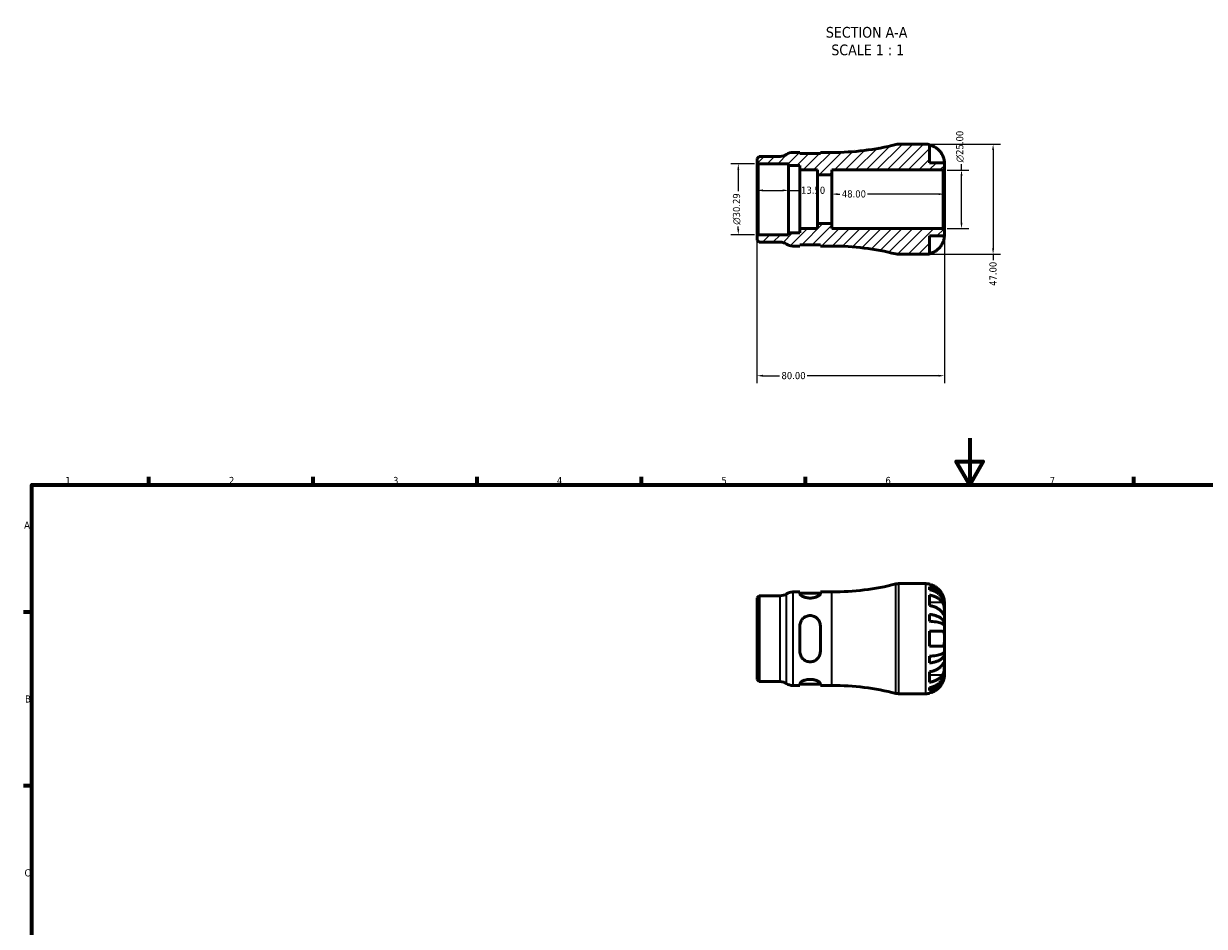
# Model space of a CAD drawing. Header units: millimetres. Extents: x 0 to 903, y 0 to 771.
# Tile 3 of 5: x 17 to 521, y 386 to 771. Entities that reach past the tile are written whole.
import ezdxf

# ---------------------------------------------------------------- set-up
doc = ezdxf.new("R2010")
doc.units = ezdxf.units.MM
for name, color, linetype, lineweight in [('Border (ANSI)', 7, 'Continuous', 70), ('Dimension (ANSI)', 7, 'Continuous', 25), ('Hatch (ANSI)', 7, 'Continuous', 18), ('Symbol (ANSI)', 7, 'Continuous', 25), ('Visible (ANSI)', 7, 'Continuous', 50), ('Visible Narrow (ANSI)', 7, 'Continuous', 35)]:
    doc.layers.add(name, color=color, linetype=linetype, lineweight=lineweight)
doc.styles.add('Label Text (ANSI)', font='tahoma.ttf')
doc.styles.add('Note Text (ANSI)', font='tahoma.ttf')
doc.dimstyles.new('Default - mm (ANSI)', dxfattribs={"dimtxt": 3.048, "dimasz": 2.5, "dimexe": 3.175, "dimexo": 1.6002, "dimgap": 0.8, "dimtad": 0, "dimtoh": 1, "dimrnd": 1e-08, "dimzin": 4, "dimdsep": 46, "dimtxsty": 'Note Text (ANSI)', "dimcen": 0.09, "dimdle": 10, "dimclrd": 256, "dimclre": 256, "dimclrt": 230, "dimadec": 1, "dimazin": 1, "dimtfac": 1, "dimtofl": 0, "dimtmove": 0, "dimatfit": 3, "dimfxl": 1, "dimtolj": 1, "dimtzin": 4, "dimlwd": -1, "dimlwe": -1, "dimarcsym": 0})

# ---------------------------------------------------------------- blocks, each defined once
blk = doc.blocks.new('Borders Default Border')
at = {"layer": 'Border (ANSI)'}
for p, q in [((70.08, 574), (70.08, 577.45)), ((140.17, 574), (140.17, 577.45)), ((210.25, 574), (210.25, 577.45)), ((280.33, 574), (280.33, 577.45)), ((350.42, 574), (350.42, 577.45)), ((490.58, 574), (490.58, 577.45)), ((20, 519.75), (16.55, 519.75)), ((20, 445.5), (16.55, 445.5))]:
    blk.add_line(p, q, dxfattribs=at)
at = {"layer": 'Border (ANSI)', "flags": 128}
for points in [[(420.5, 594), (420.5, 574), (414.73, 584), (426.27, 584), (420.5, 574)], [(20, 20), (20, 574), (821, 574), (821, 20), (20, 20)]]:
    blk.add_lwpolyline(points, dxfattribs=at)
at = {"layer": 'Border (ANSI)', "color": 230, "true_color": 0xff0080, "char_height": 3.05, "attachment_point": 7, "style": 'Note Text (ANSI)'}
for s, insert in [('1', (34.35, 574.4)), ('2', (104.2, 574.4)), ('3', (174.26, 574.34)), ('4', (244.23, 574.4)), ('5', (314.48, 574.34)), ('6', (384.49, 574.34)), ('7', (454.6, 574.4)), ('A', (16.78, 555.35)), ('B', (17.15, 481.1)), ('C', (16.95, 406.8))]:
    blk.add_mtext(s, dxfattribs=dict(at, insert=insert))
blk = doc.blocks.new('*D7')
at = {"layer": 'Defpoints', "color": 0, "transparency": 16777216}
for p in [(329.65, 696.01), (343.15, 699.81), (343.15, 696.01)]:
    blk.add_point(p, dxfattribs=at)
at = {"layer": 'Dimension (ANSI)', "transparency": 16777216}
for p, q in [((332.15, 699.81), (340.65, 699.81)), ((343.15, 699.81), (347.67, 699.81))]:
    blk.add_line(p, q, dxfattribs=at)
for points in [[(332.15, 700.23), (332.15, 699.4), (329.65, 699.81)], [(340.65, 700.23), (340.65, 699.4), (343.15, 699.81)]]:
    blk.add_solid(points, dxfattribs=at)
at = {"layer": 'Dimension (ANSI)', "color": 230, "true_color": 0xff0080, "transparency": 16777216, "insert": (348.47, 701.4), "char_height": 3.048, "attachment_point": 1, "style": 'Note Text (ANSI)'}
blk.add_mtext('\\A1;13.50', dxfattribs=at)
blk = doc.blocks.new('*D8')
at = {"layer": 'Defpoints', "color": 0, "transparency": 16777216}
for p in [(361.65, 698.22), (361.65, 696.01), (409.65, 696.01)]:
    blk.add_point(p, dxfattribs=at)
at = {"layer": 'Dimension (ANSI)', "transparency": 16777216}
for p, q in [((364.15, 698.22), (365.08, 698.22)), ((407.15, 698.22), (376.85, 698.22))]:
    blk.add_line(p, q, dxfattribs=at)
for points in [[(364.15, 698.64), (364.15, 697.81), (361.65, 698.22)], [(407.15, 698.64), (407.15, 697.81), (409.65, 698.22)]]:
    blk.add_solid(points, dxfattribs=at)
at = {"layer": 'Dimension (ANSI)', "color": 230, "true_color": 0xff0080, "transparency": 16777216, "insert": (365.88, 699.82), "char_height": 3.048, "attachment_point": 1, "style": 'Note Text (ANSI)'}
blk.add_mtext('\\A1;48.00', dxfattribs=at)
blk = doc.blocks.new('*D9')
at = {"layer": 'Defpoints', "color": 0, "transparency": 16777216}
for p in [(401.78, 719.51), (401.78, 672.51), (430.45, 672.51)]:
    blk.add_point(p, dxfattribs=at)
at = {"layer": 'Dimension (ANSI)', "transparency": 16777216}
for p, q in [((403.38, 719.51), (433.62, 719.51)), ((430.45, 717.01), (430.45, 675.01)), ((403.38, 672.51), (433.62, 672.51)), ((430.45, 672.51), (430.45, 670.01))]:
    blk.add_line(p, q, dxfattribs=at)
for points in [[(430.03, 717.01), (430.86, 717.01), (430.45, 719.51)], [(430.03, 675.01), (430.86, 675.01), (430.45, 672.51)]]:
    blk.add_solid(points, dxfattribs=at)
at = {"layer": 'Dimension (ANSI)', "color": 230, "true_color": 0xff0080, "transparency": 16777216, "insert": (428.86, 659.04), "char_height": 3.048, "attachment_point": 1, "rotation": 90, "style": 'Note Text (ANSI)'}
blk.add_mtext('\\A1;47.00', dxfattribs=at)
blk = doc.blocks.new('*D10')
at = {"layer": 'Defpoints', "color": 0, "transparency": 16777216}
for p in [(409.18, 708.51), (416.96, 708.51), (409.18, 683.51)]:
    blk.add_point(p, dxfattribs=at)
at = {"layer": 'Dimension (ANSI)', "transparency": 16777216}
for p, q in [((416.96, 708.51), (416.96, 711.01)), ((410.78, 708.51), (420.14, 708.51)), ((416.96, 686.01), (416.96, 706.01)), ((410.78, 683.51), (420.14, 683.51))]:
    blk.add_line(p, q, dxfattribs=at)
for points in [[(416.54, 706.01), (417.38, 706.01), (416.96, 708.51)], [(416.54, 686.01), (417.38, 686.01), (416.96, 683.51)]]:
    blk.add_solid(points, dxfattribs=at)
at = {"layer": 'Dimension (ANSI)', "color": 230, "true_color": 0xff0080, "transparency": 16777216, "insert": (414.67, 711.81), "char_height": 3.048, "attachment_point": 1, "rotation": 90, "style": 'Note Text (ANSI)'}
blk.add_mtext('\\A1;\\fAIGDT|b0|i0;\\H3.0480;\\ln\\fTahoma|b0|i0;\\H3.0480;25.00', dxfattribs=at)
blk = doc.blocks.new('*D11')
at = {"layer": 'Defpoints', "color": 0, "transparency": 16777216}
for p in [(330.12, 711.16), (321.66, 680.87), (330.12, 680.87)]:
    blk.add_point(p, dxfattribs=at)
at = {"layer": 'Dimension (ANSI)', "transparency": 16777216}
for p, q in [((328.52, 711.16), (318.49, 711.16)), ((321.66, 708.66), (321.66, 699.46)), ((328.52, 680.87), (318.49, 680.87)), ((321.66, 683.37), (321.66, 684.32))]:
    blk.add_line(p, q, dxfattribs=at)
for points in [[(321.25, 708.66), (322.08, 708.66), (321.66, 711.16)], [(321.25, 683.37), (322.08, 683.37), (321.66, 680.87)]]:
    blk.add_solid(points, dxfattribs=at)
at = {"layer": 'Dimension (ANSI)', "color": 230, "true_color": 0xff0080, "transparency": 16777216, "insert": (319.37, 685.12), "char_height": 3.048, "attachment_point": 1, "rotation": 90, "style": 'Note Text (ANSI)'}
blk.add_mtext('\\A1;\\fAIGDT|b0|i0;\\H3.0480;\\ln\\fTahoma|b0|i0;\\H3.0480;30.29', dxfattribs=at)
blk = doc.blocks.new('*D12')
at = {"layer": 'Defpoints', "color": 0, "transparency": 16777216}
for p in [(409.65, 683.04), (329.65, 680.4), (329.65, 620.66)]:
    blk.add_point(p, dxfattribs=at)
at = {"layer": 'Dimension (ANSI)', "transparency": 16777216}
for p, q in [((409.65, 681.44), (409.65, 617.48)), ((329.65, 678.8), (329.65, 617.48)), ((332.15, 620.66), (339.3, 620.66)), ((407.15, 620.66), (351.01, 620.66))]:
    blk.add_line(p, q, dxfattribs=at)
for points in [[(332.15, 621.07), (332.15, 620.24), (329.65, 620.66)], [(407.15, 621.07), (407.15, 620.24), (409.65, 620.66)]]:
    blk.add_solid(points, dxfattribs=at)
at = {"layer": 'Dimension (ANSI)', "color": 230, "true_color": 0xff0080, "transparency": 16777216, "insert": (340.1, 622.25), "char_height": 3.048, "attachment_point": 1, "style": 'Note Text (ANSI)'}
blk.add_mtext('\\A1;80.00', dxfattribs=at)

msp = doc.modelspace()

# ---------------------------------------------------------------- hatches: boundary and pattern name
at = {"layer": 'Hatch (ANSI)'}
h = msp.add_hatch(dxfattribs=at)
h.set_pattern_fill('ANSI31', color=256, scale=25.4, style=0)
h.set_pattern_definition([(45, (0, 0), (-2.245064, 2.245064), [])])
edge = h.paths.add_edge_path()
edge.add_ellipse((390.083, 677.215), major_axis=(-1.148, -4.558), ratio=1, start_angle=0, end_angle=14.13648)
edge.add_line((390.083, 672.515), (401.779, 672.515))
edge.add_ellipse((401.779, 680.39), major_axis=(0, -7.875), ratio=1, start_angle=0, end_angle=11.53696)
edge.add_line((403.354, 672.674), (403.354, 680.39))
edge.add_line((403.354, 680.39), (409.654, 680.39))
edge.add_line((409.654, 680.39), (409.654, 683.045))
edge.add_line((409.654, 683.045), (409.184, 683.515))
edge.add_line((409.184, 683.515), (361.654, 683.515))
edge.add_line((361.654, 683.515), (361.654, 685.598))
edge.add_line((361.654, 685.598), (355.549, 685.598))
edge.add_line((355.549, 685.598), (355.549, 683.515))
edge.add_line((355.549, 683.515), (347.957, 683.515))
edge.add_line((347.957, 683.515), (347.957, 681.626))
edge.add_line((347.957, 681.626), (343.154, 681.626))
edge.add_line((343.154, 681.626), (343.154, 680.869))
edge.add_line((343.154, 680.869), (330.124, 680.869))
edge.add_line((330.124, 680.869), (329.654, 680.399))
edge.add_line((329.654, 680.399), (329.654, 678.593))
edge.add_line((329.654, 678.593), (330.563, 677.685))
edge.add_line((330.563, 677.685), (339.582, 677.685))
edge.add_ellipse((339.582, 672.985), major_axis=(0, 4.7), ratio=1, start_angle=325.58849, end_angle=360, ccw=False)
edge.add_ellipse((344.895, 680.74), major_axis=(-2.656, -3.877), ratio=1, start_angle=0, end_angle=34.41151)
edge.add_line((344.895, 676.04), (347.957, 676.04))
edge.add_line((347.957, 676.04), (347.957, 676.54))
edge.add_line((347.957, 676.54), (356.707, 676.54))
edge.add_line((356.707, 676.54), (356.707, 676.04))
edge.add_line((356.707, 676.04), (361.654, 676.04))
edge.add_ellipse((361.654, 564.339), major_axis=(0, 111.701), ratio=1, start_angle=345.86352, end_angle=360, ccw=False)
edge = h.paths.add_edge_path()
edge.add_ellipse((390.083, 714.815), major_axis=(0, 4.7), ratio=1, start_angle=0, end_angle=14.13648)
edge.add_ellipse((361.654, 827.691), major_axis=(27.281, -108.318), ratio=1, start_angle=345.86352, end_angle=360, ccw=False)
edge.add_line((361.654, 715.99), (356.707, 715.99))
edge.add_line((356.707, 715.99), (356.707, 715.49))
edge.add_line((356.707, 715.49), (347.957, 715.49))
edge.add_line((347.957, 715.49), (347.957, 715.99))
edge.add_line((347.957, 715.99), (344.895, 715.99))
edge.add_ellipse((344.895, 711.29), major_axis=(0, 4.7), ratio=1, start_angle=0, end_angle=34.41151)
edge.add_ellipse((339.582, 719.045), major_axis=(2.656, -3.878), ratio=1, start_angle=325.58849, end_angle=360, ccw=False)
edge.add_line((339.582, 714.345), (330.563, 714.345))
edge.add_line((330.563, 714.345), (329.654, 713.436))
edge.add_line((329.654, 713.436), (329.654, 711.63))
edge.add_line((329.654, 711.63), (330.124, 711.16))
edge.add_line((330.124, 711.16), (343.154, 711.16))
edge.add_line((343.154, 711.16), (343.154, 710.403))
edge.add_line((343.154, 710.403), (347.957, 710.403))
edge.add_line((347.957, 710.403), (347.957, 708.515))
edge.add_line((347.957, 708.515), (355.549, 708.515))
edge.add_line((355.549, 708.515), (355.549, 706.431))
edge.add_line((355.549, 706.431), (361.654, 706.431))
edge.add_line((361.654, 706.431), (361.654, 708.515))
edge.add_line((361.654, 708.515), (409.184, 708.515))
edge.add_line((409.184, 708.515), (409.654, 708.985))
edge.add_line((409.654, 708.985), (409.654, 711.64))
edge.add_line((409.654, 711.64), (403.354, 711.64))
edge.add_line((403.354, 711.64), (403.354, 719.356))
edge.add_ellipse((401.779, 711.64), major_axis=(1.575, 7.716), ratio=1, start_angle=0, end_angle=11.53696)
edge.add_line((401.779, 719.515), (390.083, 719.515))

# ---------------------------------------------------------------- linework, layer by layer
at = {"layer": 'Visible (ANSI)'}
for p, q in [((347.957, 715.99), (344.895, 715.99)), ((347.957, 715.49), (347.957, 715.99)), ((361.654, 715.99), (356.707, 715.99)), ((356.707, 715.99), (356.707, 715.49)), ((401.779, 719.515), (390.083, 719.515)), ((403.354, 711.64), (403.354, 719.356)), ((330.563, 714.345), (329.654, 713.436)), ((329.654, 713.436), (329.654, 711.63)), ((329.654, 711.63), (330.124, 711.16)), ((329.654, 711.63), (329.654, 680.399)), ((330.124, 711.16), (343.154, 711.16)), ((330.124, 680.869), (330.124, 711.16)), ((339.582, 714.345), (330.563, 714.345)), ((343.154, 711.16), (343.154, 710.403)), ((356.707, 715.49), (347.957, 715.49)), ((409.654, 711.64), (403.354, 711.64)), ((409.654, 708.985), (409.654, 711.64)), ((343.154, 710.403), (347.957, 710.403)), ((343.154, 681.626), (343.154, 710.403)), ((347.957, 710.403), (347.957, 708.515)), ((347.957, 708.515), (355.549, 708.515)), ((347.957, 683.515), (347.957, 708.515)), ((355.549, 708.515), (355.549, 706.431)), ((355.549, 706.431), (361.654, 706.431)), ((355.549, 685.598), (355.549, 706.431)), ((361.654, 706.431), (361.654, 708.515)), ((361.654, 708.515), (409.184, 708.515)), ((361.654, 685.598), (361.654, 706.431)), ((409.184, 708.515), (409.654, 708.985)), ((409.184, 708.515), (409.184, 683.515)), ((409.654, 683.045), (409.654, 708.985)), ((361.654, 685.598), (355.549, 685.598)), ((355.549, 685.598), (355.549, 683.515)), ((361.654, 683.515), (361.654, 685.598)), ((330.124, 680.869), (329.654, 680.399)), ((343.154, 680.869), (330.124, 680.869)), ((347.957, 681.626), (343.154, 681.626)), ((343.154, 681.626), (343.154, 680.869)), ((355.549, 683.515), (347.957, 683.515)), ((347.957, 683.515), (347.957, 681.626)), ((409.184, 683.515), (361.654, 683.515)), ((409.654, 683.045), (409.184, 683.515)), ((409.654, 680.39), (409.654, 683.045)), ((329.654, 680.399), (329.654, 678.593)), ((329.654, 678.593), (330.563, 677.685)), ((330.563, 677.685), (339.582, 677.685)), ((344.895, 676.04), (347.957, 676.04)), ((347.957, 676.04), (347.957, 676.54)), ((347.957, 676.54), (356.707, 676.54)), ((356.707, 676.54), (356.707, 676.04)), ((356.707, 676.04), (361.654, 676.04)), ((403.354, 672.674), (403.354, 680.39)), ((403.354, 680.39), (409.654, 680.39)), ((390.083, 672.515), (401.779, 672.515)), ((390.083, 531.866), (401.779, 531.866)), ((403.354, 531.707), (403.354, 531.493)), ((403.354, 530.485), (403.354, 529.277)), ((329.654, 525.787), (330.563, 526.696)), ((329.654, 490.945), (329.654, 525.787)), ((330.563, 526.696), (339.582, 526.696)), ((330.563, 526.696), (330.563, 490.036)), ((344.895, 528.341), (347.957, 528.341)), ((347.957, 528.341), (347.957, 527.569)), ((347.957, 527.841), (356.707, 527.841)), ((356.707, 527.569), (356.707, 528.341)), ((356.707, 528.341), (361.654, 528.341)), ((403.354, 526.947), (403.354, 522.492)), ((409.654, 522.985), (409.642, 522.985)), ((409.654, 522.985), (409.654, 523.991)), ((409.654, 522.603), (409.654, 522.985)), ((409.654, 519.414), (409.654, 522.603)), ((409.654, 514.804), (409.654, 519.414)), ((403.354, 518.735), (403.354, 515.82)), ((409.654, 514.804), (408.745, 514.804)), ((409.654, 513.88), (409.654, 514.804)), ((347.957, 513.866), (347.957, 502.866)), ((356.707, 502.866), (356.707, 513.866)), ((403.354, 511.516), (403.354, 505.216)), ((409.654, 508.366), (409.654, 513.88)), ((409.654, 502.851), (409.654, 508.366)), ((403.354, 500.912), (403.354, 497.996)), ((409.654, 501.928), (408.745, 501.928)), ((409.654, 501.928), (409.654, 502.851)), ((409.654, 497.317), (409.654, 501.928)), ((403.354, 494.24), (403.354, 489.785)), ((409.654, 494.129), (409.654, 497.317)), ((409.654, 493.746), (409.654, 494.129)), ((329.654, 490.945), (330.563, 490.036)), ((330.563, 490.036), (339.582, 490.036)), ((347.957, 489.163), (347.957, 488.391)), ((356.707, 488.391), (356.707, 489.163)), ((409.654, 493.746), (409.642, 493.746)), ((409.654, 492.741), (409.654, 493.746)), ((344.895, 488.391), (347.957, 488.391)), ((347.957, 488.891), (356.707, 488.891)), ((356.707, 488.391), (361.654, 488.391)), ((390.083, 484.866), (401.779, 484.866)), ((403.354, 487.455), (403.354, 486.247)), ((403.354, 485.238), (403.354, 485.025))]:
    msp.add_line(p, q, dxfattribs=at)
for centre, radius, start, end in [((344.895, 711.29), 4.7, 90, 124.41151), ((361.654, 827.691), 111.701, 270, 284.13648), ((390.083, 714.815), 4.7, 90, 104.13648), ((401.779, 711.64), 7.875, 78.46304, 90), ((339.582, 719.045), 4.7, 270, 304.41151), ((339.582, 672.985), 4.7, 55.58849, 90), ((344.895, 680.74), 4.7, 235.58849, 270), ((361.654, 564.339), 111.701, 75.86352, 90), ((390.083, 677.215), 4.7, 255.86352, 270), ((401.779, 680.39), 7.875, 270, 281.53696), ((361.654, 640.042), 111.701, 270, 284.13648), ((390.083, 527.166), 4.7, 90, 104.13648), ((401.779, 523.991), 7.875, 78.46304, 90), ((339.582, 531.396), 4.7, 270, 304.41151), ((344.895, 523.641), 4.7, 90, 124.41151), ((339.582, 485.336), 4.7, 55.58849, 90), ((344.895, 493.091), 4.7, 235.58849, 270), ((361.654, 376.69), 111.701, 75.86352, 90), ((390.083, 489.566), 4.7, 255.86352, 270), ((401.779, 492.741), 7.875, 270, 281.53696)]:
    msp.add_arc(centre, radius, start, end, dxfattribs=at)
for points, knots in [([(403.354, 719.142), (403.856, 719.039), (404.346, 718.883), (405.229, 718.516), (405.701, 718.267), (406.581, 717.676), (406.99, 717.333), (407.678, 716.64), (408.021, 716.226), (408.53, 715.46), (408.718, 715.123), (408.876, 714.79)], [0.14941001, 0.14941001, 0.14941001, 0.14941001, 0.29044502, 0.29044502, 0.43634177, 0.43634177, 0.58223851, 0.58223851, 0.72934673, 0.72934673, 0.83526259, 0.83526259, 0.83526259, 0.83526259]), ([(408.876, 714.79), (408.938, 714.659), (408.997, 714.527), (409.133, 714.201), (409.206, 714.008), (409.337, 713.619), (409.394, 713.425), (409.509, 712.976), (409.555, 712.734), (409.627, 712.25), (409.642, 712.033), (409.656, 711.722), (409.654, 711.64), (409.654, 711.64)], [-0.50816407, -0.50816407, -0.50816407, -0.50816407, -0.46460526, -0.46460526, -0.40154747, -0.40154747, -0.3356183, -0.3356183, -0.24286964, -0.24286964, -0.12490659, -0.12490659, 0, 0, 0, 0]), ([(408.876, 677.24), (408.718, 676.907), (408.53, 676.57), (408.021, 675.803), (407.678, 675.389), (406.99, 674.697), (406.581, 674.354), (405.701, 673.762), (405.229, 673.513), (404.346, 673.146), (403.856, 672.991), (403.354, 672.887)], [3.89239507, 3.89239507, 3.89239507, 3.89239507, 3.99831093, 3.99831093, 4.14541915, 4.14541915, 4.2913159, 4.2913159, 4.43721264, 4.43721264, 4.57824766, 4.57824766, 4.57824766, 4.57824766]), ([(409.654, 680.39), (409.654, 680.39), (409.654, 680.367), (409.653, 680.273), (409.652, 680.199), (409.638, 679.929), (409.618, 679.687), (409.533, 679.176), (409.483, 678.939), (409.364, 678.501), (409.306, 678.311), (409.169, 677.921), (409.092, 677.724), (408.965, 677.431), (408.921, 677.335), (408.876, 677.24)], [-2.17667965, -2.17667965, -2.17667965, -2.17667965, -2.11086653, -2.11086653, -2.04055216, -2.04055216, -1.91738302, -1.91738302, -1.82942275, -1.82942275, -1.76558177, -1.76558177, -1.70117883, -1.70117883, -1.66961913, -1.66961913, -1.66961913, -1.66961913]), ([(408.876, 527.141), (408.718, 527.474), (408.53, 527.811), (408.021, 528.577), (407.678, 528.991), (406.99, 529.684), (406.581, 530.027), (405.701, 530.618), (405.229, 530.867), (404.346, 531.235), (403.856, 531.39), (403.354, 531.493)], [3.89239507, 3.89239507, 3.89239507, 3.89239507, 3.99831093, 3.99831093, 4.14541915, 4.14541915, 4.2913159, 4.2913159, 4.43721264, 4.43721264, 4.57824766, 4.57824766, 4.57824766, 4.57824766]), ([(403.354, 530.485), (403.859, 530.384), (404.352, 530.234), (405.238, 529.878), (405.71, 529.638), (406.591, 529.068), (407, 528.737), (407.688, 528.07), (408.029, 527.672), (408.619, 526.817), (408.866, 526.358), (409.239, 525.485), (409.399, 524.989), (409.606, 523.976), (409.654, 523.459), (409.654, 522.985)], [0.1494024, 0.1494024, 0.1494024, 0.1494024, 0.2912498, 0.2912498, 0.4370651, 0.4370651, 0.5828803, 0.5828803, 0.7290354, 0.7290354, 0.8751905, 0.8751905, 1.0219149, 1.0219149, 1.1686392, 1.1686392, 1.1686392, 1.1686392]), ([(356.707, 527.569), (356.707, 527.406), (356.591, 527.205), (356.128, 526.784), (355.782, 526.564), (355.004, 526.201), (354.527, 526.031), (353.467, 525.794), (352.885, 525.729), (352.332, 525.729), (351.779, 525.729), (351.197, 525.794), (350.138, 526.031), (349.66, 526.201), (348.882, 526.564), (348.536, 526.784), (348.074, 527.205), (347.957, 527.406), (347.957, 527.569)], [-0.6861227, -0.6861227, -0.6861227, -0.6861227, -0.5089318, -0.5089318, -0.3317408, -0.3317408, -0.1658704, -0.1658704, 0, 0, 0, 0.1658704, 0.1658704, 0.3317408, 0.3317408, 0.5089318, 0.5089318, 0.6861227, 0.6861227, 0.6861227, 0.6861227]), ([(409.654, 522.603), (409.654, 523.024), (409.606, 523.484), (409.399, 524.386), (409.239, 524.827), (408.866, 525.604), (408.619, 526.012), (408.029, 526.774), (407.688, 527.128), (407, 527.721), (406.591, 528.016), (405.71, 528.524), (405.238, 528.737), (404.352, 529.054), (403.859, 529.188), (403.354, 529.277)], [3.5133937, 3.5133937, 3.5133937, 3.5133937, 3.6601181, 3.6601181, 3.8068425, 3.8068425, 3.9529976, 3.9529976, 4.0991526, 4.0991526, 4.2449679, 4.2449679, 4.3907831, 4.3907831, 4.5326305, 4.5326305, 4.5326305, 4.5326305]), ([(403.354, 526.947), (403.856, 526.874), (404.346, 526.764), (405.229, 526.504), (405.701, 526.328), (406.581, 525.91), (406.99, 525.667), (407.678, 525.178), (408.021, 524.885), (408.53, 524.343), (408.718, 524.105), (408.876, 523.869)], [0.14941001, 0.14941001, 0.14941001, 0.14941001, 0.29044502, 0.29044502, 0.43634177, 0.43634177, 0.58223851, 0.58223851, 0.72934673, 0.72934673, 0.83526259, 0.83526259, 0.83526259, 0.83526259]), ([(409.654, 523.991), (409.654, 523.991), (409.654, 524.014), (409.653, 524.108), (409.652, 524.182), (409.638, 524.451), (409.618, 524.694), (409.533, 525.205), (409.483, 525.441), (409.364, 525.879), (409.306, 526.07), (409.169, 526.459), (409.092, 526.657), (408.965, 526.95), (408.921, 527.046), (408.876, 527.141)], [-2.17667965, -2.17667965, -2.17667965, -2.17667965, -2.11086653, -2.11086653, -2.04055216, -2.04055216, -1.91738302, -1.91738302, -1.82942275, -1.82942275, -1.76558177, -1.76558177, -1.70117883, -1.70117883, -1.66961913, -1.66961913, -1.66961913, -1.66961913]), ([(408.876, 519.414), (408.718, 519.65), (408.53, 519.888), (408.021, 520.43), (407.678, 520.723), (406.99, 521.213), (406.581, 521.455), (405.701, 521.873), (405.229, 522.049), (404.346, 522.309), (403.856, 522.419), (403.354, 522.492)], [3.89239507, 3.89239507, 3.89239507, 3.89239507, 3.99831093, 3.99831093, 4.14541915, 4.14541915, 4.2913159, 4.2913159, 4.43721264, 4.43721264, 4.57824766, 4.57824766, 4.57824766, 4.57824766]), ([(408.876, 523.869), (408.934, 523.783), (408.989, 523.691), (409.126, 523.436), (409.201, 523.264), (409.336, 522.891), (409.394, 522.69), (409.509, 522.191), (409.555, 521.89), (409.627, 521.194), (409.642, 520.806), (409.656, 520.058), (409.654, 519.709), (409.654, 519.414)], [-0.50766593, -0.50766593, -0.50766593, -0.50766593, -0.46718991, -0.46718991, -0.40200215, -0.40200215, -0.33506637, -0.33506637, -0.24300458, -0.24300458, -0.12488859, -0.12488859, 0, 0, 0, 0]), ([(409.654, 519.414), (409.654, 519.259), (409.654, 519.12), (409.653, 518.872), (409.652, 518.766), (409.639, 518.568), (409.624, 518.503), (409.559, 518.484), (409.512, 518.522), (409.395, 518.663), (409.336, 518.742), (409.201, 518.934), (409.126, 519.044), (408.989, 519.246), (408.934, 519.328), (408.876, 519.414)], [0, 0, 0, 0, 0.06608139, 0.06608139, 0.13667451, 0.13667451, 0.23873403, 0.23873403, 0.33457773, 0.33457773, 0.40157847, 0.40157847, 0.46685307, 0.46685307, 0.50745344, 0.50745344, 0.50745344, 0.50745344]), ([(347.957, 513.866), (347.957, 514.434), (348.074, 515.03), (348.536, 516.12), (348.882, 516.614), (349.66, 517.369), (350.138, 517.694), (351.197, 518.13), (351.779, 518.241), (352.885, 518.241), (353.467, 518.13), (354.527, 517.694), (355.004, 517.369), (355.782, 516.614), (356.128, 516.12), (356.591, 515.03), (356.707, 514.434), (356.707, 513.866)], [0.6657302, 0.6657302, 0.6657302, 0.6657302, 0.8429211, 0.8429211, 1.020112, 1.020112, 1.1859825, 1.1859825, 1.3518529, 1.3518529, 1.5177233, 1.5177233, 1.6835937, 1.6835937, 1.8607846, 1.8607846, 2.0379756, 2.0379756, 2.0379756, 2.0379756]), ([(403.354, 518.735), (403.859, 518.683), (404.352, 518.604), (405.238, 518.418), (405.71, 518.292), (406.591, 517.993), (407, 517.819), (407.688, 517.47), (408.029, 517.261), (408.619, 516.813), (408.866, 516.572), (409.239, 516.114), (409.399, 515.854), (409.606, 515.323), (409.654, 515.052), (409.654, 514.804)], [0.1494024, 0.1494024, 0.1494024, 0.1494024, 0.2912498, 0.2912498, 0.4370651, 0.4370651, 0.5828803, 0.5828803, 0.7290354, 0.7290354, 0.8751905, 0.8751905, 1.0219149, 1.0219149, 1.1686392, 1.1686392, 1.1686392, 1.1686392]), ([(409.654, 513.88), (409.654, 514.003), (409.606, 514.136), (409.399, 514.398), (409.239, 514.527), (408.866, 514.753), (408.619, 514.871), (408.029, 515.092), (407.688, 515.195), (407, 515.368), (406.591, 515.453), (405.71, 515.601), (405.238, 515.663), (404.352, 515.755), (403.859, 515.794), (403.354, 515.82)], [3.5133937, 3.5133937, 3.5133937, 3.5133937, 3.6601181, 3.6601181, 3.8068425, 3.8068425, 3.9529976, 3.9529976, 4.0991526, 4.0991526, 4.2449679, 4.2449679, 4.3907831, 4.3907831, 4.5326305, 4.5326305, 4.5326305, 4.5326305]), ([(403.354, 511.516), (403.856, 511.516), (404.346, 511.516), (405.229, 511.516), (405.701, 511.516), (406.581, 511.516), (406.99, 511.516), (407.678, 511.516), (408.021, 511.516), (408.53, 511.516), (408.718, 511.516), (408.876, 511.516)], [0.14941001, 0.14941001, 0.14941001, 0.14941001, 0.29044502, 0.29044502, 0.43634177, 0.43634177, 0.58223851, 0.58223851, 0.72934673, 0.72934673, 0.83526259, 0.83526259, 0.83526259, 0.83526259]), ([(408.876, 511.516), (408.938, 511.516), (408.997, 511.508), (409.133, 511.466), (409.206, 511.424), (409.337, 511.298), (409.394, 511.213), (409.509, 510.959), (409.555, 510.772), (409.627, 510.27), (409.642, 509.94), (409.656, 509.194), (409.654, 508.782), (409.654, 508.366)], [-0.50816407, -0.50816407, -0.50816407, -0.50816407, -0.46460526, -0.46460526, -0.40154747, -0.40154747, -0.3356183, -0.3356183, -0.24286964, -0.24286964, -0.12490659, -0.12490659, 0, 0, 0, 0]), ([(408.876, 505.216), (408.718, 505.216), (408.53, 505.216), (408.021, 505.216), (407.678, 505.216), (406.99, 505.216), (406.581, 505.216), (405.701, 505.216), (405.229, 505.216), (404.346, 505.216), (403.856, 505.216), (403.354, 505.216)], [3.89239507, 3.89239507, 3.89239507, 3.89239507, 3.99831093, 3.99831093, 4.14541915, 4.14541915, 4.2913159, 4.2913159, 4.43721264, 4.43721264, 4.57824766, 4.57824766, 4.57824766, 4.57824766]), ([(409.654, 508.366), (409.654, 508.146), (409.654, 507.928), (409.653, 507.484), (409.652, 507.261), (409.638, 506.675), (409.618, 506.341), (409.533, 505.864), (409.483, 505.698), (409.364, 505.472), (409.306, 505.397), (409.169, 505.284), (409.092, 505.247), (408.965, 505.22), (408.921, 505.216), (408.876, 505.216)], [-2.17667965, -2.17667965, -2.17667965, -2.17667965, -2.11086653, -2.11086653, -2.04055216, -2.04055216, -1.91738302, -1.91738302, -1.82942275, -1.82942275, -1.76558177, -1.76558177, -1.70117883, -1.70117883, -1.66961913, -1.66961913, -1.66961913, -1.66961913]), ([(356.707, 502.866), (356.707, 502.298), (356.591, 501.701), (356.128, 500.611), (355.782, 500.118), (355.004, 499.362), (354.527, 499.038), (353.467, 498.602), (352.885, 498.491), (352.332, 498.491), (351.779, 498.491), (351.197, 498.602), (350.138, 499.038), (349.66, 499.362), (348.882, 500.118), (348.536, 500.611), (348.074, 501.701), (347.957, 502.298), (347.957, 502.866)], [-0.6861227, -0.6861227, -0.6861227, -0.6861227, -0.5089318, -0.5089318, -0.3317408, -0.3317408, -0.1658704, -0.1658704, 0, 0, 0, 0.1658704, 0.1658704, 0.3317408, 0.3317408, 0.5089318, 0.5089318, 0.6861227, 0.6861227, 0.6861227, 0.6861227]), ([(403.354, 500.912), (403.859, 500.938), (404.352, 500.977), (405.238, 501.069), (405.71, 501.131), (406.591, 501.278), (407, 501.364), (407.688, 501.536), (408.029, 501.639), (408.619, 501.861), (408.866, 501.979), (409.239, 502.205), (409.399, 502.333), (409.606, 502.595), (409.654, 502.729), (409.654, 502.851)], [0.1494024, 0.1494024, 0.1494024, 0.1494024, 0.2912498, 0.2912498, 0.4370651, 0.4370651, 0.5828803, 0.5828803, 0.7290354, 0.7290354, 0.8751905, 0.8751905, 1.0219149, 1.0219149, 1.1686392, 1.1686392, 1.1686392, 1.1686392]), ([(409.654, 501.928), (409.654, 501.679), (409.606, 501.408), (409.399, 500.877), (409.239, 500.617), (408.866, 500.159), (408.619, 499.919), (408.029, 499.47), (407.688, 499.262), (407, 498.912), (406.591, 498.739), (405.71, 498.44), (405.238, 498.314), (404.352, 498.128), (403.859, 498.049), (403.354, 497.996)], [3.5133937, 3.5133937, 3.5133937, 3.5133937, 3.6601181, 3.6601181, 3.8068425, 3.8068425, 3.9529976, 3.9529976, 4.0991526, 4.0991526, 4.2449679, 4.2449679, 4.3907831, 4.3907831, 4.5326305, 4.5326305, 4.5326305, 4.5326305]), ([(403.354, 494.24), (403.856, 494.313), (404.346, 494.423), (405.229, 494.682), (405.701, 494.858), (406.581, 495.277), (406.99, 495.519), (407.678, 496.009), (408.021, 496.302), (408.53, 496.844), (408.718, 497.082), (408.876, 497.317)], [0.14941001, 0.14941001, 0.14941001, 0.14941001, 0.29044502, 0.29044502, 0.43634177, 0.43634177, 0.58223851, 0.58223851, 0.72934673, 0.72934673, 0.83526259, 0.83526259, 0.83526259, 0.83526259]), ([(403.354, 487.455), (403.859, 487.544), (404.352, 487.678), (405.238, 487.994), (405.71, 488.208), (406.591, 488.716), (407, 489.01), (407.688, 489.604), (408.029, 489.958), (408.619, 490.719), (408.866, 491.127), (409.239, 491.905), (409.399, 492.346), (409.606, 493.247), (409.654, 493.708), (409.654, 494.129)], [0.1494024, 0.1494024, 0.1494024, 0.1494024, 0.2912498, 0.2912498, 0.4370651, 0.4370651, 0.5828803, 0.5828803, 0.7290354, 0.7290354, 0.8751905, 0.8751905, 1.0219149, 1.0219149, 1.1686392, 1.1686392, 1.1686392, 1.1686392]), ([(408.876, 497.317), (408.934, 497.403), (408.989, 497.486), (409.126, 497.687), (409.201, 497.798), (409.336, 497.989), (409.394, 498.068), (409.509, 498.206), (409.555, 498.245), (409.627, 498.232), (409.642, 498.152), (409.656, 497.845), (409.654, 497.612), (409.654, 497.317)], [-0.50766593, -0.50766593, -0.50766593, -0.50766593, -0.46718991, -0.46718991, -0.40200215, -0.40200215, -0.33506637, -0.33506637, -0.24300458, -0.24300458, -0.12488859, -0.12488859, 0, 0, 0, 0]), ([(409.654, 497.317), (409.654, 497.162), (409.654, 496.99), (409.653, 496.608), (409.652, 496.397), (409.639, 495.857), (409.624, 495.522), (409.559, 494.866), (409.512, 494.553), (409.395, 494.042), (409.336, 493.841), (409.201, 493.468), (409.126, 493.296), (408.989, 493.041), (408.934, 492.949), (408.876, 492.862)], [0, 0, 0, 0, 0.06608139, 0.06608139, 0.13667451, 0.13667451, 0.23873403, 0.23873403, 0.33457773, 0.33457773, 0.40157847, 0.40157847, 0.46685307, 0.46685307, 0.50745344, 0.50745344, 0.50745344, 0.50745344]), ([(347.957, 489.163), (347.957, 489.326), (348.074, 489.526), (348.536, 489.948), (348.882, 490.168), (349.66, 490.53), (350.138, 490.701), (351.197, 490.938), (351.779, 491.002), (352.885, 491.002), (353.467, 490.938), (354.527, 490.701), (355.004, 490.53), (355.782, 490.168), (356.128, 489.948), (356.591, 489.526), (356.707, 489.326), (356.707, 489.163)], [0.6657302, 0.6657302, 0.6657302, 0.6657302, 0.8429211, 0.8429211, 1.020112, 1.020112, 1.1859825, 1.1859825, 1.3518529, 1.3518529, 1.5177233, 1.5177233, 1.6835937, 1.6835937, 1.8607846, 1.8607846, 2.0379756, 2.0379756, 2.0379756, 2.0379756]), ([(409.654, 493.746), (409.654, 493.273), (409.606, 492.756), (409.399, 491.743), (409.239, 491.247), (408.866, 490.373), (408.619, 489.915), (408.029, 489.059), (407.688, 488.662), (407, 487.995), (406.591, 487.664), (405.71, 487.093), (405.238, 486.853), (404.352, 486.498), (403.859, 486.347), (403.354, 486.247)], [3.5133937, 3.5133937, 3.5133937, 3.5133937, 3.6601181, 3.6601181, 3.8068425, 3.8068425, 3.9529976, 3.9529976, 4.0991526, 4.0991526, 4.2449679, 4.2449679, 4.3907831, 4.3907831, 4.5326305, 4.5326305, 4.5326305, 4.5326305]), ([(408.876, 492.862), (408.718, 492.627), (408.53, 492.389), (408.021, 491.847), (407.678, 491.554), (406.99, 491.064), (406.581, 490.822), (405.701, 490.404), (405.229, 490.228), (404.346, 489.968), (403.856, 489.858), (403.354, 489.785)], [3.89239507, 3.89239507, 3.89239507, 3.89239507, 3.99831093, 3.99831093, 4.14541915, 4.14541915, 4.2913159, 4.2913159, 4.43721264, 4.43721264, 4.57824766, 4.57824766, 4.57824766, 4.57824766]), ([(403.354, 485.238), (403.856, 485.342), (404.346, 485.497), (405.229, 485.865), (405.701, 486.113), (406.581, 486.705), (406.99, 487.048), (407.678, 487.74), (408.021, 488.154), (408.53, 488.921), (408.718, 489.258), (408.876, 489.591)], [0.14941001, 0.14941001, 0.14941001, 0.14941001, 0.29044502, 0.29044502, 0.43634177, 0.43634177, 0.58223851, 0.58223851, 0.72934673, 0.72934673, 0.83526259, 0.83526259, 0.83526259, 0.83526259]), ([(408.876, 489.591), (408.938, 489.722), (408.997, 489.854), (409.133, 490.179), (409.206, 490.372), (409.337, 490.761), (409.394, 490.955), (409.509, 491.404), (409.555, 491.646), (409.627, 492.13), (409.642, 492.347), (409.656, 492.658), (409.654, 492.741), (409.654, 492.741)], [-0.50816407, -0.50816407, -0.50816407, -0.50816407, -0.46460526, -0.46460526, -0.40154747, -0.40154747, -0.3356183, -0.3356183, -0.24286964, -0.24286964, -0.12490659, -0.12490659, 0, 0, 0, 0])]:
    msp.add_open_spline(points, degree=3, knots=knots, dxfattribs=at)
at = {"layer": 'Visible Narrow (ANSI)'}
for p, q in [((388.935, 485.296), (388.935, 531.436)), ((390.083, 531.576), (390.083, 485.155)), ((401.779, 485.155), (401.779, 531.576)), ((339.582, 490.261), (339.582, 526.47)), ((342.239, 489.449), (342.239, 527.283)), ((344.895, 528.095), (344.895, 488.637)), ((361.654, 488.637), (361.654, 528.095)), ((408.6, 523.869), (403.63, 523.869)), ((408.6, 492.862), (403.63, 492.862))]:
    msp.add_line(p, q, dxfattribs=at)

# ---------------------------------------------------------------- block references
msp.add_blockref('Borders Default Border', (0, 0))

# ---------------------------------------------------------------- texts
at = {"layer": 'Symbol (ANSI)', "char_height": 4.572, "attachment_point": 7, "style": 'Label Text (ANSI)'}
for s, insert in [('SECTION A-A', (359.064, 764.944)), ('SCALE 1 : 1', (361.384, 757.431))]:
    msp.add_mtext(s, dxfattribs=dict(at, insert=insert))

# ---------------------------------------------------------------- dimensions: what is measured, and where the dimension line sits
at = {"layer": 'Dimension (ANSI)'}
for base, p1, p2, override, picture, middle in [((416.961, 708.515), (409.184, 683.515), (409.184, 708.515), {"dimtoh": 0, "dimdec": 2, "dimtp": 0, "dimtm": 0, "dimtdec": 2, "dimatfit": 2}, '*D10', (416.961, 718.588)), ((321.665, 680.869), (330.124, 711.16), (330.124, 680.869), {"dimtoh": 0, "dimdec": 2, "dimtp": 0, "dimtm": 0, "dimtdec": 2, "dimatfit": 1}, '*D11', (321.665, 691.886))]:
    dim = msp.add_linear_dim(base=base, p1=p1, p2=p2, angle=90, text='\\fAIGDT|b0|i0;\\H3.0480;\\ln\\fTahoma|b0|i0;\\H3.0480;<>', dimstyle='Default - mm (ANSI)', override=override, dxfattribs=at)
    dim.commit()
    dim.dimension.update_dxf_attribs({"geometry": picture, "text_midpoint": middle, "dimtype": 160})
for base, p1, p2, angle, override, picture, middle in [((430.446, 672.515), (401.779, 719.515), (401.779, 672.515), 90, {"dimtoh": 0, "dimdec": 2, "dimtp": 0, "dimtm": 0, "dimtdec": 2, "dimatfit": 2}, '*D9', (430.446, 664.129)), ((361.654, 698.224), (409.654, 696.015), (361.654, 696.015), 180, {"dimtoh": 0, "dimdec": 2, "dimse1": 1, "dimse2": 1, "dimtp": 0, "dimtm": 0, "dimtdec": 2, "dimatfit": 1}, '*D8', (370.963, 698.224)), ((329.654, 620.657), (409.654, 683.045), (329.654, 680.399), 180, {"dimtoh": 0, "dimdec": 2, "dimtp": 0, "dimtm": 0, "dimtdec": 2, "dimatfit": 1}, '*D12', (345.154, 620.657))]:
    dim = msp.add_linear_dim(base=base, p1=p1, p2=p2, angle=angle, dimstyle='Default - mm (ANSI)', override=override, dxfattribs=at)
    dim.commit()
    dim.dimension.update_dxf_attribs({"geometry": picture, "text_midpoint": middle, "dimtype": 160})
dim = msp.add_linear_dim(base=(343.154, 699.815), p1=(329.654, 696.015), p2=(343.154, 696.015), dimstyle='Default - mm (ANSI)', override={"dimtoh": 0, "dimdec": 2, "dimse1": 1, "dimse2": 1, "dimtp": 0, "dimtm": 0, "dimtdec": 2, "dimatfit": 2}, dxfattribs=at)
dim.commit()
dim.dimension.update_dxf_attribs({"geometry": '*D7', "text_midpoint": (353.368, 699.815), "dimtype": 160})

doc.saveas('drawing.dxf')
